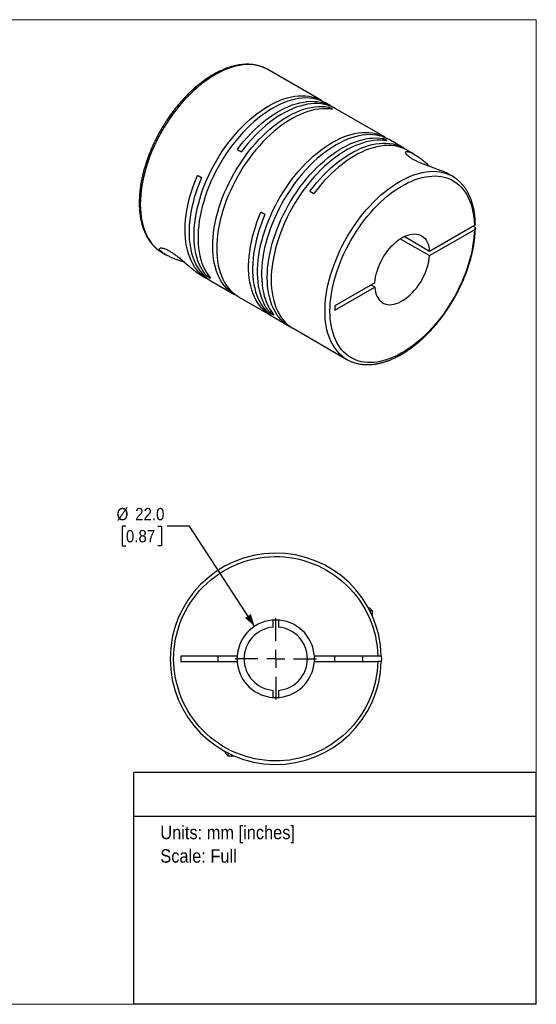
# Model space of a CAD drawing. Header units: millimetres. Extents: x 0 to 432, y 0 to 279.
# Tile 2 of 2: x 285 to 432, y 0 to 279. Entities that reach past the tile are written whole.
import ezdxf
from ezdxf.enums import TextEntityAlignment as Align

# ---------------------------------------------------------------- set-up
doc = ezdxf.new("R2010")
doc.units = ezdxf.units.MM
doc.linetypes.add('SLD-Solid', pattern=[0])
doc.layers.add('SLD-0', color=7, linetype='SLD-Solid', lineweight=25)
doc.layers.add('TEXT', color=140, linetype='SLD-Solid', lineweight=25)
doc.styles.add('SLDTEXTSTYLE0', font='GOTHIC.TTF', dxfattribs={"width": 0.913})
doc.dimstyles.new('SLDDIMSTYLE0', dxfattribs={"dimtxt": 3.5, "dimasz": 3.5, "dimexe": 0, "dimexo": 0.0625, "dimgap": 0.875, "dimtad": 0, "dimtih": 1, "dimtoh": 1, "dimdec": 1, "dimrnd": 1e-09, "dimzin": 4, "dimdsep": 46, "dimtxsty": 'SLDTEXTSTYLE0', "dimsah": 1, "dimcen": 0, "dimadec": 0, "dimazin": 1, "dimtfac": 1, "dimtdec": 1, "dimtofl": 0, "dimtmove": 0, "dimatfit": 3, "dimfxl": 0, "dimfrac": 2, "dimtolj": 1, "dimtzin": 12, "dimarcsym": 0})

# ---------------------------------------------------------------- blocks, each defined once
blk = doc.blocks.new('SW_NOTE_0')
at = {"layer": 'TEXT', "color": 0, "insert": (0, 4.87), "char_height": 3.81, "attachment_point": 1, "style": 'SLDTEXTSTYLE0'}
blk.add_mtext('Units: mm [inches]', dxfattribs=at)
blk = doc.blocks.new('SW_NOTE_0_1')
at = {"layer": 'TEXT', "color": 0, "insert": (0, 4.87), "char_height": 3.81, "attachment_point": 1, "style": 'SLDTEXTSTYLE0'}
blk.add_mtext('Scale: Full', dxfattribs=at)
blk = doc.blocks.new('Block1')
at = {"layer": 'TEXT'}
for p, q in [((431.8, 65.76), (317.5, 65.76)), ((317.5, 0), (317.5, 65.76)), ((431.8, 0), (431.8, 65.76)), ((317.5, 53.39), (431.8, 53.39)), ((431.8, 0), (317.5, 0))]:
    blk.add_line(p, q, dxfattribs=at)
at = {"layer": 'TEXT', "color": 140}
for name, p in [('SW_NOTE_0', (324.99, 45.8)), ('SW_NOTE_0_1', (324.99, 39.13))]:
    blk.add_blockref(name, p, dxfattribs=at)
at = {"layer": 'TEXT', "color": 140, "style": 'SLDTEXTSTYLE0', "width": 0.913, "flags": 2}
for tag, height, p in [('AUTOATTR0', 4.23, (353.81, 56.71)), ('AUTOATTR1_0', 4.76, (333.82, 29.88)), ('AUTOATTR1_1', 4.76, (322.1, 23.73)), ('AUTOATTR1_2', 4.76, (337.78, 17.57))]:
    blk.add_attdef(tag, text='', height=height, dxfattribs=at).set_placement(p, align=Align.BOTTOM_LEFT)
blk = doc.blocks.new('Block2')
at = {"color": 7, "linetype": 'SLD-Solid', "lineweight": 18}
for p, q in [((0, 279.4), (431.8, 279.4)), ((0, 279.4), (0, 0)), ((431.8, 279.4), (431.8, 0)), ((0, 0), (431.8, 0))]:
    blk.add_line(p, q, dxfattribs=at)
blk = doc.blocks.new('_D_5')
at = {"layer": 'SLD-0'}
for p, q in [((315.21, 135.67), (314.14, 135.67)), ((314.14, 135.67), (314.14, 130.11)), ((324.26, 135.67), (325.33, 135.67)), ((325.33, 135.67), (325.33, 130.11)), ((333.25, 135.67), (326.9, 135.67)), ((351.77, 107.27), (333.25, 135.67)), ((314.14, 130.11), (315.21, 130.11)), ((325.33, 130.11), (324.26, 130.11))]:
    blk.add_line(p, q, dxfattribs=at)
blk.add_solid([(351.77, 107.27), (350.7, 110.75), (349.02, 109.65)], dxfattribs=at)
at = {"layer": 'SLD-0', "char_height": 3.5, "attachment_point": 1, "style": 'SLDTEXTSTYLE0'}
for s, insert in [('%%c', (312.57, 140.85)), ('22.0', (317.85, 140.85)), ('0.87', (315.21, 134.58))]:
    blk.add_mtext(s, dxfattribs=dict(at, insert=insert))
blk = doc.blocks.new('SW_CENTERMARKSYMBOL_2')
at = {"layer": 'SLD-0', "color": 0}
for p, q in [((0, 5.08), (0, 11.54)), ((-5.08, 0), (-11.54, 0)), ((0, 0), (-2.54, 0)), ((0, 0), (0, 2.54)), ((0, 0), (0, -2.54)), ((0, 0), (2.54, 0)), ((5.08, 0), (11.54, 0)), ((0, -5.08), (0, -11.54))]:
    blk.add_line(p, q, dxfattribs=at)

msp = doc.modelspace()

# ---------------------------------------------------------------- linework, layer by layer
for p, q in [((370.79, 256.43), (355.51, 265.25)), ((373.54, 254.84), (371.92, 255.78)), ((373.89, 253.93), (372.76, 254.58)), ((372.76, 254.58), (372.76, 254.08)), ((388.82, 246.02), (374.67, 254.19)), ((389.37, 244.99), (388.24, 245.64)), ((388.24, 245.64), (388.24, 245.14)), ((394.12, 242.96), (389.95, 245.37)), ((346.88, 242.58), (348.01, 241.93)), ((397.11, 241.24), (395.25, 242.31)), ((336.66, 234.51), (335.52, 235.17)), ((407.98, 234.96), (406.97, 235.54)), ((367.45, 230.7), (368.59, 230.05)), ((354.69, 224.1), (353.56, 224.76)), ((414.19, 221.02), (401.45, 213.66)), ((413.83, 220.81), (414.19, 220.61)), ((401.45, 212.44), (414.19, 219.79)), ((393.16, 217.23), (401.45, 212.44)), ((401.45, 213.66), (394.22, 217.84)), ((325.51, 213.29), (326.52, 212.71)), ((336.38, 207.01), (338.24, 205.94)), ((338.51, 207), (338.07, 206.75)), ((338.07, 206.75), (339.2, 206.1)), ((339.37, 205.29), (346.09, 201.41)), ((385.93, 204.71), (374.6, 198.16)), ((385.93, 203.48), (384.87, 204.09)), ((374.6, 196.94), (385.93, 203.48)), ((347.22, 200.76), (356.27, 195.53)), ((356.54, 196.59), (356.1, 196.34)), ((356.1, 196.34), (357.23, 195.69)), ((374.6, 198.16), (374.6, 196.94)), ((357.4, 194.88), (361.58, 192.47)), ((362.71, 191.82), (377.98, 183)), ((384.48, 112.45), (384.1, 112.45)), ((385.28, 111.65), (384.48, 112.45)), ((357.03, 107.02), (357.03, 109.03)), ((358.53, 109.03), (358.53, 107.02)), ((385.28, 111.65), (384.52, 111.65)), ((385.28, 110.04), (385.28, 111.65)), ((346.8, 98.8), (330.78, 98.8)), ((330.78, 98.8), (330.78, 97.3)), ((341.28, 98.8), (341.28, 97.3)), ((346.8, 98.8), (346.78, 98.05)), ((346.78, 98.05), (346.8, 97.3)), ((386.77, 98.8), (368.75, 98.8)), ((374.48, 98.8), (374.48, 97.3)), ((382.48, 97.3), (382.48, 98.8)), ((330.78, 97.3), (346.8, 97.3)), ((368.75, 97.3), (386.77, 97.3)), ((357.03, 87.08), (357.03, 89.09)), ((358.53, 89.09), (358.53, 87.08)), ((343.38, 71.74), (343.38, 71.35)), ((343.38, 71.35), (344.18, 70.55)), ((344.18, 71.31), (344.18, 70.55)), ((344.18, 70.55), (345.79, 70.55))]:
    msp.add_line(p, q)
at = {"flags": 128}
for points in [[(354.69, 265.68), (354.1, 265.92), (353.25, 266.21), (352.36, 266.43), (351.44, 266.57), (350.48, 266.65), (349.51, 266.65), (348.51, 266.57), (347.48, 266.43), (346.44, 266.21), (345.39, 265.92), (344.32, 265.56), (343.24, 265.14), (342.15, 264.64), (341.06, 264.07), (339.97, 263.44), (338.88, 262.75), (337.79, 261.99), (336.71, 261.17), (335.64, 260.3), (334.58, 259.37), (333.54, 258.38), (332.52, 257.35), (331.52, 256.26), (330.54, 255.13), (329.59, 253.96), (328.67, 252.75), (327.78, 251.51), (326.92, 250.23), (326.1, 248.92), (325.32, 247.59), (324.58, 246.24), (323.88, 244.86), (323.22, 243.48), (322.61, 242.08), (322.05, 240.67), (321.54, 239.26), (321.07, 237.85), (320.66, 236.44), (320.3, 235.04), (320, 233.66), (319.75, 232.28), (319.55, 230.93), (319.41, 229.6), (319.33, 228.29), (319.3, 227.01), (319.33, 225.77), (319.41, 224.56), (319.55, 223.39), (319.75, 222.26), (320, 221.18), (320.31, 220.14), (320.67, 219.16), (321.08, 218.23), (321.54, 217.36), (322.06, 216.54), (322.62, 215.78), (323.23, 215.09), (323.89, 214.46), (324.59, 213.89), (324.7, 213.81)], [(355.51, 265.25), (354.93, 265.56), (354.69, 265.68)], [(338.07, 206.75), (337.5, 207.49), (336.97, 208.28), (336.49, 209.13), (336.07, 210.04), (335.69, 211.01), (335.37, 212.02), (335.1, 213.08), (334.89, 214.19), (334.73, 215.34), (334.62, 216.53), (334.58, 217.76), (334.58, 219.02), (334.65, 220.31), (334.77, 221.62), (334.94, 222.96), (335.17, 224.32), (335.45, 225.7), (335.79, 227.09), (336.18, 228.49), (336.62, 229.89), (337.11, 231.29), (337.65, 232.69), (338.24, 234.09), (338.87, 235.47), (339.55, 236.85), (340.27, 238.2), (341.03, 239.54), (341.84, 240.85), (342.67, 242.14), (343.54, 243.39), (344.45, 244.61), (345.38, 245.79), (346.34, 246.94), (347.33, 248.03), (348.34, 249.09), (349.36, 250.09), (350.41, 251.04), (351.47, 251.94), (352.54, 252.78), (353.62, 253.57), (354.7, 254.29), (355.79, 254.95), (356.87, 255.54), (357.96, 256.07), (359.04, 256.54), (360.11, 256.93), (361.16, 257.25), (362.21, 257.51), (363.24, 257.69), (364.24, 257.8), (365.23, 257.84), (366.19, 257.81), (367.13, 257.7), (368.03, 257.52), (368.9, 257.28), (369.74, 256.96), (370.54, 256.57), (371.3, 256.12), (371.34, 256.09)], [(371.92, 255.78), (371.67, 255.92), (370.87, 256.31), (370.03, 256.62), (369.16, 256.87), (368.26, 257.05), (367.32, 257.15), (366.36, 257.19), (365.38, 257.15), (364.37, 257.04), (363.34, 256.85), (362.3, 256.6), (361.24, 256.28), (360.17, 255.88), (359.09, 255.42), (358, 254.89), (356.92, 254.3), (355.83, 253.64), (354.75, 252.91), (353.67, 252.13), (352.6, 251.29), (351.54, 250.39), (350.5, 249.44), (349.47, 248.43), (348.46, 247.38), (347.47, 246.28), (346.51, 245.14), (345.58, 243.96), (344.68, 242.74), (343.8, 241.48), (342.97, 240.2), (342.17, 238.89), (341.4, 237.55), (340.68, 236.19), (340, 234.82), (339.37, 233.44), (338.78, 232.04), (338.24, 230.64), (337.75, 229.23), (337.31, 227.83), (336.92, 226.43), (336.59, 225.05), (336.3, 223.67), (336.07, 222.31), (335.9, 220.97), (335.78, 219.65), (335.72, 218.36), (335.71, 217.1), (335.76, 215.88), (335.86, 214.69), (336.02, 213.54), (336.23, 212.43), (336.5, 211.37), (336.82, 210.35), (337.2, 209.39), (337.62, 208.48), (338.1, 207.63), (338.63, 206.83), (339.2, 206.1)], [(346.67, 201.1), (346.62, 201.12), (345.85, 201.56), (345.11, 202.06), (344.42, 202.62), (343.77, 203.25), (343.16, 203.95), (342.6, 204.7), (342.09, 205.52), (341.64, 206.39), (341.23, 207.32), (340.87, 208.3), (340.57, 209.33), (340.32, 210.41), (340.13, 211.54), (339.99, 212.7), (339.9, 213.91), (339.88, 215.14), (339.9, 216.42), (339.99, 217.72), (340.13, 219.04), (340.32, 220.39), (340.57, 221.76), (340.87, 223.14), (341.23, 224.53), (341.64, 225.93), (342.09, 227.33), (342.6, 228.73), (343.16, 230.13), (343.77, 231.53), (344.42, 232.91), (345.11, 234.28), (345.85, 235.63), (346.62, 236.95), (347.44, 238.26), (348.29, 239.53), (349.17, 240.77), (350.08, 241.98), (351.03, 243.15), (352, 244.27), (352.99, 245.36), (354.01, 246.39), (355.04, 247.38), (356.09, 248.31), (357.15, 249.19), (358.23, 250.01), (359.31, 250.77), (360.39, 251.47), (361.48, 252.11), (362.57, 252.68), (363.65, 253.19), (364.73, 253.62), (365.79, 253.99), (366.85, 254.29), (367.88, 254.52), (368.91, 254.68), (369.91, 254.76), (370.88, 254.77), (371.83, 254.72), (372.76, 254.58)], [(346.88, 242.58), (347.8, 243.78), (348.75, 244.94), (349.73, 246.05), (350.73, 247.12), (351.75, 248.14), (352.79, 249.11), (353.84, 250.03), (354.91, 250.9), (355.98, 251.7), (357.07, 252.44), (358.15, 253.13), (359.24, 253.75), (360.33, 254.3), (361.41, 254.79), (362.48, 255.2), (363.54, 255.55), (364.59, 255.83), (365.63, 256.04), (366.64, 256.18), (367.64, 256.24), (368.61, 256.23), (369.55, 256.16), (370.47, 256), (371.35, 255.78), (372.2, 255.49), (373.01, 255.13), (373.79, 254.7), (374.1, 254.5)], [(374.67, 254.19), (374.14, 254.47), (373.33, 254.84), (372.48, 255.13), (371.6, 255.35), (370.68, 255.5), (369.74, 255.58), (368.77, 255.59), (367.77, 255.52), (366.76, 255.39), (365.72, 255.18), (364.67, 254.9), (363.61, 254.55), (362.54, 254.13), (361.46, 253.65), (360.37, 253.09), (359.28, 252.47), (358.2, 251.79), (357.12, 251.05), (356.04, 250.24), (354.97, 249.38), (353.92, 248.46), (352.88, 247.49), (351.86, 246.47), (350.86, 245.4), (349.88, 244.28), (348.93, 243.13), (348.01, 241.93)], [(373.89, 253.93), (372.97, 254.06), (372.01, 254.12), (371.04, 254.11), (370.04, 254.02), (369.02, 253.87), (367.98, 253.64), (366.92, 253.34), (365.86, 252.97), (364.78, 252.53), (363.7, 252.03), (362.61, 251.46), (361.53, 250.82), (360.44, 250.12), (359.36, 249.36), (358.29, 248.54), (357.22, 247.66), (356.17, 246.73), (355.14, 245.74), (354.12, 244.7), (353.13, 243.62), (352.16, 242.49), (351.22, 241.33), (350.3, 240.12), (349.42, 238.88), (348.57, 237.6), (347.75, 236.3), (346.98, 234.97), (346.24, 233.62), (345.55, 232.26), (344.9, 230.87), (344.29, 229.48), (343.74, 228.08), (343.23, 226.68), (342.77, 225.27), (342.36, 223.87), (342, 222.48), (341.7, 221.1), (341.45, 219.74), (341.26, 218.39), (341.12, 217.06), (341.04, 215.76), (341.01, 214.49), (341.04, 213.25), (341.12, 212.05), (341.26, 210.88), (341.45, 209.76), (341.7, 208.68), (342, 207.65), (342.36, 206.67), (342.77, 205.74), (343.23, 204.87), (343.74, 204.05), (344.29, 203.29), (344.9, 202.6), (345.55, 201.97), (346.24, 201.4), (346.98, 200.9), (347.22, 200.76)], [(356.1, 196.34), (355.53, 197.08), (355, 197.87), (354.52, 198.72), (354.1, 199.63), (353.72, 200.6), (353.4, 201.61), (353.13, 202.67), (352.92, 203.78), (352.76, 204.93), (352.66, 206.12), (352.61, 207.35), (352.62, 208.61), (352.68, 209.9), (352.8, 211.21), (352.97, 212.55), (353.2, 213.91), (353.49, 215.29), (353.82, 216.68), (354.21, 218.08), (354.65, 219.48), (355.14, 220.88), (355.68, 222.28), (356.27, 223.68), (356.9, 225.07), (357.58, 226.44), (358.3, 227.79), (359.07, 229.13), (359.87, 230.44), (360.7, 231.73), (361.58, 232.98), (362.48, 234.2), (363.41, 235.38), (364.37, 236.53), (365.36, 237.63), (366.37, 238.68), (367.4, 239.68), (368.44, 240.63), (369.5, 241.53), (370.57, 242.37), (371.65, 243.16), (372.73, 243.88), (373.82, 244.54), (374.9, 245.13), (375.99, 245.66), (377.07, 246.13), (378.14, 246.52), (379.2, 246.84), (380.24, 247.1), (381.27, 247.28), (382.28, 247.39), (383.26, 247.43), (384.22, 247.4), (385.16, 247.29), (386.06, 247.12), (386.93, 246.87), (387.77, 246.55), (388.57, 246.16), (389.33, 245.71), (389.37, 245.68)], [(389.95, 245.37), (389.7, 245.51), (388.9, 245.9), (388.06, 246.22), (387.19, 246.46), (386.29, 246.64), (385.35, 246.74), (384.39, 246.78), (383.41, 246.74), (382.4, 246.63), (381.37, 246.44), (380.33, 246.19), (379.27, 245.87), (378.2, 245.47), (377.12, 245.01), (376.04, 244.48), (374.95, 243.89), (373.86, 243.23), (372.78, 242.5), (371.7, 241.72), (370.63, 240.88), (369.57, 239.98), (368.53, 239.03), (367.5, 238.02), (366.49, 236.97), (365.51, 235.87), (364.54, 234.73), (363.61, 233.55), (362.71, 232.33), (361.84, 231.07), (361, 229.79), (360.2, 228.48), (359.44, 227.14), (358.71, 225.79), (358.04, 224.41), (357.4, 223.03), (356.81, 221.63), (356.27, 220.23), (355.78, 218.83), (355.34, 217.42), (354.95, 216.03), (354.62, 214.64), (354.33, 213.26), (354.1, 211.9), (353.93, 210.56), (353.81, 209.24), (353.75, 207.95), (353.74, 206.69), (353.79, 205.47), (353.89, 204.28), (354.05, 203.13), (354.26, 202.02), (354.53, 200.96), (354.85, 199.94), (355.23, 198.98), (355.65, 198.07), (356.13, 197.22), (356.66, 196.42), (357.23, 195.69)], [(362.15, 192.16), (362.11, 192.18), (361.33, 192.62), (360.6, 193.12), (359.9, 193.68), (359.25, 194.31), (358.65, 195.01), (358.09, 195.76), (357.58, 196.58), (357.12, 197.45), (356.71, 198.38), (356.36, 199.36), (356.06, 200.39), (355.81, 201.47), (355.61, 202.6), (355.47, 203.76), (355.39, 204.97), (355.36, 206.21), (355.39, 207.48), (355.47, 208.78), (355.61, 210.1), (355.81, 211.45), (356.06, 212.82), (356.36, 214.2), (356.71, 215.59), (357.12, 216.99), (357.58, 218.39), (358.09, 219.79), (358.65, 221.19), (359.25, 222.59), (359.9, 223.97), (360.6, 225.34), (361.33, 226.69), (362.11, 228.01), (362.92, 229.32), (363.77, 230.59), (364.65, 231.83), (365.57, 233.04), (366.51, 234.21), (367.48, 235.33), (368.48, 236.42), (369.49, 237.45), (370.53, 238.44), (371.58, 239.37), (372.64, 240.25), (373.71, 241.07), (374.79, 241.83), (375.88, 242.53), (376.97, 243.17), (378.05, 243.74), (379.14, 244.25), (380.21, 244.68), (381.28, 245.05), (382.33, 245.35), (383.37, 245.58), (384.39, 245.74), (385.39, 245.82), (386.37, 245.83), (387.32, 245.78), (388.24, 245.64)], [(389.37, 244.99), (388.45, 245.12), (387.5, 245.18), (386.52, 245.17), (385.52, 245.08), (384.5, 244.93), (383.46, 244.7), (382.41, 244.4), (381.34, 244.03), (380.27, 243.59), (379.18, 243.09), (378.1, 242.52), (377.01, 241.88), (375.93, 241.18), (374.84, 240.42), (373.77, 239.6), (372.71, 238.72), (371.66, 237.79), (370.62, 236.8), (369.61, 235.76), (368.61, 234.68), (367.64, 233.55), (366.7, 232.39), (365.79, 231.18), (364.9, 229.94), (364.05, 228.66), (363.24, 227.36), (362.46, 226.03), (361.73, 224.68), (361.03, 223.32), (360.38, 221.93), (359.78, 220.54), (359.22, 219.14), (358.71, 217.74), (358.25, 216.33), (357.84, 214.94), (357.49, 213.54), (357.19, 212.16), (356.94, 210.8), (356.74, 209.45), (356.61, 208.12), (356.52, 206.82), (356.49, 205.55), (356.52, 204.31), (356.61, 203.11), (356.74, 201.94), (356.94, 200.82), (357.19, 199.74), (357.49, 198.71), (357.84, 197.73), (358.25, 196.8), (358.71, 195.93), (359.22, 195.11), (359.78, 194.35), (360.38, 193.66), (361.03, 193.03), (361.73, 192.46), (362.46, 191.96), (362.71, 191.82)], [(367.45, 230.7), (368.38, 231.9), (369.33, 233.06), (370.31, 234.17), (371.31, 235.24), (372.33, 236.27), (373.37, 237.24), (374.42, 238.15), (375.49, 239.02), (376.56, 239.82), (377.64, 240.57), (378.73, 241.25), (379.82, 241.87), (380.9, 242.42), (381.98, 242.91), (383.06, 243.32), (384.12, 243.67), (385.17, 243.95), (386.2, 244.16), (387.22, 244.3), (388.21, 244.36), (389.18, 244.36), (390.13, 244.28), (391.04, 244.13), (391.93, 243.9), (392.78, 243.61), (393.59, 243.25), (394.37, 242.82), (394.67, 242.62)], [(395.25, 242.31), (394.98, 242.46), (394.16, 242.85), (393.32, 243.17), (392.43, 243.42), (391.51, 243.59), (390.57, 243.69), (389.59, 243.71), (388.59, 243.67), (387.57, 243.54), (386.52, 243.35), (385.46, 243.08), (384.39, 242.74), (383.3, 242.33), (382.21, 241.85), (381.11, 241.3), (380.01, 240.68), (378.91, 240), (377.81, 239.25), (376.72, 238.45), (375.64, 237.58), (374.58, 236.65), (373.52, 235.67), (372.49, 234.64), (371.47, 233.56), (370.48, 232.43), (369.52, 231.26), (368.59, 230.05)], [(338.82, 205.63), (338.75, 205.66), (337.97, 206.1), (337.23, 206.61), (336.53, 207.19), (335.87, 207.83), (335.26, 208.54), (334.7, 209.31), (334.19, 210.14), (333.73, 211.03), (333.33, 211.98), (332.98, 212.98), (332.68, 214.03), (332.43, 215.13), (332.25, 216.28), (332.12, 217.47), (332.05, 218.69), (332.03, 219.96), (332.07, 221.25), (332.17, 222.57), (332.32, 223.92), (332.53, 225.29), (332.8, 226.68), (333.12, 228.08), (333.5, 229.49), (333.93, 230.91), (334.41, 232.33), (334.94, 233.75), (335.52, 235.17)], [(377.22, 183.49), (376.69, 183.88), (376.02, 184.48), (375.38, 185.14), (374.8, 185.87), (374.26, 186.66), (373.77, 187.5), (373.33, 188.41), (372.95, 189.36), (372.61, 190.38), (372.33, 191.43), (372.11, 192.54), (371.94, 193.69), (371.83, 194.88), (371.77, 196.11), (371.77, 197.37), (371.83, 198.66), (371.94, 199.98), (372.11, 201.33), (372.33, 202.69), (372.61, 204.07), (372.95, 205.46), (373.33, 206.87), (373.77, 208.28), (374.26, 209.69), (374.8, 211.1), (375.38, 212.5), (376.02, 213.89), (376.69, 215.27), (377.41, 216.64), (378.18, 217.98), (378.98, 219.3), (379.82, 220.59), (380.69, 221.86), (381.6, 223.08), (382.54, 224.27), (383.5, 225.42), (384.49, 226.53), (385.5, 227.59), (386.54, 228.6), (387.58, 229.56), (388.65, 230.46), (389.72, 231.31), (390.81, 232.09), (391.9, 232.82), (392.99, 233.48), (394.08, 234.08), (395.17, 234.61), (396.25, 235.07), (397.33, 235.47), (398.39, 235.79), (399.44, 236.04), (400.47, 236.22), (401.48, 236.33), (402.47, 236.37), (403.44, 236.33), (404.37, 236.22), (405.28, 236.04), (406.15, 235.79), (406.99, 235.46), (407.13, 235.4)], [(336.66, 234.51), (336.08, 233.12), (335.55, 231.71), (335.08, 230.31), (334.65, 228.91), (334.28, 227.51), (333.95, 226.13), (333.69, 224.76), (333.47, 223.4), (333.31, 222.07), (333.21, 220.76), (333.16, 219.48), (333.17, 218.23), (333.23, 217.01), (333.35, 215.83), (333.53, 214.69), (333.76, 213.59), (334.04, 212.55), (334.38, 211.55), (334.77, 210.6), (335.21, 209.71), (335.7, 208.87), (336.24, 208.09), (336.83, 207.37), (337.46, 206.72), (338.14, 206.13), (338.86, 205.61), (339.37, 205.29)], [(356.85, 195.22), (356.52, 195.39), (355.76, 195.85), (355.04, 196.37), (354.36, 196.96), (353.73, 197.62), (353.14, 198.33), (352.6, 199.11), (352.11, 199.95), (351.67, 200.84), (351.28, 201.79), (350.94, 202.79), (350.66, 203.84), (350.43, 204.93), (350.25, 206.07), (350.13, 207.25), (350.07, 208.47), (350.06, 209.72), (350.11, 211), (350.21, 212.31), (350.37, 213.65), (350.59, 215), (350.85, 216.37), (351.18, 217.76), (351.55, 219.15), (351.98, 220.55), (352.45, 221.96), (352.98, 223.36), (353.56, 224.76)], [(354.69, 224.1), (354.11, 222.71), (353.59, 221.3), (353.11, 219.9), (352.68, 218.5), (352.31, 217.1), (351.99, 215.72), (351.72, 214.35), (351.5, 212.99), (351.35, 211.66), (351.24, 210.35), (351.19, 209.07), (351.2, 207.82), (351.27, 206.6), (351.38, 205.42), (351.56, 204.28), (351.79, 203.19), (352.07, 202.14), (352.41, 201.14), (352.8, 200.19), (353.24, 199.3), (353.73, 198.46), (354.27, 197.68), (354.86, 196.96), (355.49, 196.31), (356.17, 195.72), (356.89, 195.2), (357.4, 194.88)], [(385.93, 204.71), (386, 205.51), (386.13, 206.35), (386.32, 207.19), (386.56, 208.05), (386.85, 208.91), (387.2, 209.77), (387.59, 210.62), (388.02, 211.46), (388.5, 212.27), (389.02, 213.06), (389.57, 213.81), (390.15, 214.53), (390.76, 215.2), (391.39, 215.82), (392.03, 216.39), (392.69, 216.9), (393.35, 217.35), (394.02, 217.74), (394.69, 218.06), (395.34, 218.3), (395.99, 218.48), (396.62, 218.58), (397.23, 218.61), (397.81, 218.57), (398.36, 218.45), (398.87, 218.26), (399.35, 218), (399.79, 217.67), (400.18, 217.27), (400.52, 216.81), (400.82, 216.28), (401.06, 215.7), (401.24, 215.07), (401.37, 214.39), (401.45, 213.66)], [(324.7, 213.81), (325.33, 213.4), (325.51, 213.29)], [(385.93, 203.48), (386, 202.76), (386.13, 202.08), (386.32, 201.44), (386.56, 200.86), (386.85, 200.34), (387.2, 199.88), (387.59, 199.48), (388.02, 199.15), (388.5, 198.88), (389.02, 198.69), (389.57, 198.58), (390.15, 198.53), (390.76, 198.56), (391.39, 198.66), (392.03, 198.84), (392.69, 199.09), (393.35, 199.41), (394.02, 199.79), (394.69, 200.24), (395.34, 200.75), (395.99, 201.32), (396.62, 201.94), (397.23, 202.62), (397.81, 203.33), (398.36, 204.09), (398.87, 204.87), (399.35, 205.69), (399.79, 206.52), (400.18, 207.37), (400.52, 208.23), (400.82, 209.09), (401.06, 209.95), (401.24, 210.8), (401.37, 211.63), (401.45, 212.44)], [(368.75, 97.3), (368.78, 98.05), (368.75, 98.8)], [(387.77, 98.8), (387.78, 98.05), (387.77, 97.3)]]:
    msp.add_lwpolyline(points, dxfattribs=at)
for centre, radius, start, end in [((402.97, 226.28), 10.02, 54.4938, 65.4733), ((382.99, 191.68), 10.02, 234.7974, 245.3538), ((357.78, 98.05), 30, 1.4325, 358.5675), ((357.78, 98.05), 11, 3.9096, 176.0904), ((357.78, 98.05), 9, 94.7802, 265.2198), ((357.78, 98.05), 9, 274.7802, 85.2198), ((357.78, 98.05), 11, 183.9096, 356.0904)]:
    msp.add_arc(centre, radius, start, end)
for points, knots in [([(354.63, 265.7), (354.49, 265.77), (354.07, 265.96), (353.35, 266.21), (352.47, 266.45), (351.55, 266.62), (350.62, 266.72), (349.7, 266.75), (348.8, 266.72), (347.87, 266.64), (346.93, 266.49), (345.98, 266.29), (345.01, 266.03), (344.04, 265.71), (343.06, 265.33), (342.08, 264.9), (341.09, 264.42), (340.11, 263.88), (339.13, 263.29), (338.15, 262.65), (337.18, 261.97), (336.21, 261.23), (335.26, 260.46), (334.32, 259.64), (333.39, 258.77), (332.48, 257.87), (331.59, 256.94), (330.72, 255.97), (329.87, 254.97), (329.05, 253.95), (328.27, 252.92), (327.54, 251.91), (326.9, 250.97), (326.36, 250.14), (325.78, 249.22), (325.39, 248.56), (325.15, 248.14)], [0, 0, 0, 0, 0.017523, 0.04941, 0.081707, 0.114444, 0.147637, 0.17771, 0.20788, 0.238133, 0.268456, 0.298836, 0.329257, 0.359705, 0.390171, 0.420642, 0.451111, 0.48157, 0.512013, 0.542436, 0.572834, 0.603204, 0.63354, 0.663838, 0.694089, 0.724282, 0.7544, 0.784416, 0.814282, 0.843915, 0.873142, 0.901553, 0.927864, 0.948955, 0.967651, 1, 1, 1, 1]), ([(325.15, 248.14), (324.9, 247.7), (324.55, 247.09), (324.06, 246.17), (323.66, 245.38), (323.2, 244.44), (322.74, 243.44), (322.29, 242.39), (321.85, 241.3), (321.43, 240.18), (321.03, 239.03), (320.66, 237.87), (320.33, 236.71), (320.02, 235.53), (319.76, 234.36), (319.53, 233.18), (319.34, 232.02), (319.2, 230.86), (319.09, 229.71), (319.02, 228.58), (319, 227.46), (319.02, 226.37), (319.08, 225.3), (319.19, 224.25), (319.34, 223.23), (319.54, 222.24), (319.77, 221.29), (320.06, 220.36), (320.38, 219.47), (320.76, 218.62), (321.17, 217.81), (321.63, 217.04), (322.13, 216.32), (322.67, 215.64), (323.26, 215.01), (323.89, 214.43), (324.36, 214.04), (324.62, 213.87), (324.65, 213.85)], [0, 0, 0, 0, 0.033509, 0.046947, 0.069263, 0.0924, 0.117192, 0.143037, 0.169695, 0.196973, 0.224734, 0.252877, 0.281327, 0.310025, 0.338927, 0.367999, 0.397212, 0.426544, 0.455979, 0.485501, 0.515099, 0.544766, 0.574493, 0.604274, 0.634105, 0.663981, 0.693899, 0.72386, 0.753861, 0.783904, 0.813995, 0.844138, 0.874347, 0.90464, 0.935041, 0.965584, 0.996308, 1, 1, 1, 1]), ([(406.97, 235.54), (406.91, 235.57), (406.7, 235.7), (406.27, 235.92), (405.61, 236.22), (404.78, 236.55), (403.82, 236.91), (402.8, 237.27), (401.79, 237.63), (400.76, 238), (399.76, 238.38), (398.78, 238.78), (397.86, 239.19), (397.01, 239.63), (396.25, 240.07), (395.61, 240.52), (395.1, 240.96), (394.77, 241.37), (394.64, 241.7), (394.73, 241.92), (395.01, 242.02), (395.49, 241.97), (396.09, 241.76), (396.68, 241.48), (397.22, 241.18), (397.8, 240.81), (398.48, 240.34), (399.25, 239.76), (400.11, 239.04), (400.89, 238.35), (401.38, 237.88), (401.56, 237.71)], [0, 0, 0, 0, 0.011166, 0.04179, 0.072407, 0.111153, 0.150624, 0.184689, 0.219486, 0.251209, 0.283711, 0.314618, 0.346367, 0.377688, 0.409942, 0.443487, 0.478166, 0.516153, 0.555607, 0.593543, 0.632571, 0.678776, 0.72626, 0.756731, 0.787208, 0.818493, 0.849783, 0.890972, 0.932167, 0.974592, 1, 1, 1, 1]), ([(414.19, 219.79), (414.05, 213.49), (411.79, 206.27), (404.02, 193.15), (398.81, 187.77), (388.03, 181.71), (382.88, 181.27), (375.31, 185.76), (373.18, 190.51), (373.18, 202.96), (375.31, 210.16), (382.88, 223.4), (388.03, 228.9), (398.81, 235.29), (404.02, 235.92), (411.79, 231.77), (414.05, 227.16), (414.19, 221.02)], [0, 0, 0, 0, 0.125, 0.125, 0.25, 0.25, 0.375, 0.375, 0.5, 0.5, 0.625, 0.625, 0.75, 0.75, 0.875, 0.875, 1, 1, 1, 1]), ([(414.47, 221.43), (414.47, 221.58), (414.47, 222.09), (414.41, 222.95), (414.3, 224), (414.15, 225.02), (413.96, 226.01), (413.72, 226.96), (413.44, 227.89), (413.11, 228.78), (412.74, 229.63), (412.32, 230.44), (411.87, 231.21), (411.36, 231.93), (410.82, 232.61), (410.23, 233.24), (409.6, 233.82), (409.13, 234.21), (408.87, 234.38), (408.84, 234.4)], [0, 0, 0, 0, 0.025743, 0.089367, 0.153107, 0.216952, 0.280894, 0.344928, 0.409051, 0.473262, 0.537563, 0.601964, 0.666479, 0.731135, 0.795969, 0.861036, 0.926404, 0.992162, 1, 1, 1, 1]), ([(414.47, 221.43), (414.47, 221.39), (414.47, 221.28), (414.36, 221.13), (414.24, 221.05), (414.19, 221.02)], [0, 0, 0, 0, 0.295247, 0.720102, 1, 1, 1, 1]), ([(408.35, 200.11), (408.6, 200.55), (408.94, 201.16), (409.43, 202.08), (409.83, 202.87), (410.29, 203.81), (410.75, 204.81), (411.21, 205.86), (411.65, 206.95), (412.07, 208.07), (412.46, 209.22), (412.83, 210.38), (413.17, 211.54), (413.47, 212.72), (413.73, 213.89), (413.96, 215.07), (414.15, 216.24), (414.3, 217.39), (414.4, 218.54), (414.46, 219.47), (414.47, 220.02), (414.47, 220.19)], [0, 0, 0, 0, 0.067094, 0.093999, 0.138683, 0.185009, 0.234647, 0.286397, 0.339773, 0.39439, 0.449974, 0.506324, 0.563287, 0.620749, 0.678619, 0.736827, 0.795319, 0.85405, 0.912985, 0.972095, 1, 1, 1, 1]), ([(414.19, 220.61), (414.28, 220.56), (414.35, 220.49), (414.45, 220.35), (414.48, 220.28), (414.48, 220.05), (414.37, 219.9), (414.19, 219.79)], [0, 0, 0, 0, 0.25, 0.25, 0.5, 0.5, 1, 1, 1, 1]), ([(331.81, 210.61), (331.65, 210.66), (331.12, 210.81), (330.26, 211.09), (329.23, 211.46), (328.26, 211.85), (327.44, 212.22), (326.78, 212.56), (326.24, 212.87), (325.77, 213.18), (325.34, 213.52), (324.98, 213.86), (324.78, 214.18), (324.75, 214.43), (324.87, 214.59), (325.13, 214.66), (325.52, 214.63), (326.03, 214.5), (326.63, 214.26), (327.34, 213.91), (328.12, 213.44), (328.98, 212.86), (329.92, 212.17), (330.91, 211.37), (331.9, 210.54), (332.85, 209.72), (333.78, 208.92), (334.7, 208.17), (335.49, 207.59), (336.05, 207.21), (336.3, 207.06), (336.38, 207.02)], [0, 0, 0, 0, 0.015649, 0.054985, 0.09432, 0.134731, 0.175135, 0.204705, 0.23427, 0.264607, 0.294936, 0.333451, 0.372689, 0.406628, 0.4413, 0.472965, 0.50541, 0.536306, 0.568046, 0.599405, 0.631702, 0.665392, 0.700228, 0.738596, 0.778466, 0.816782, 0.856205, 0.902135, 0.949291, 0.984048, 1, 1, 1, 1]), ([(378.87, 182.55), (379.02, 182.48), (379.43, 182.29), (380.14, 182.04), (381.02, 181.8), (381.95, 181.63), (382.87, 181.53), (383.79, 181.5), (384.7, 181.53), (385.62, 181.61), (386.56, 181.76), (387.52, 181.96), (388.48, 182.23), (389.45, 182.54), (390.43, 182.92), (391.41, 183.35), (392.4, 183.83), (393.38, 184.37), (394.37, 184.96), (395.34, 185.6), (396.32, 186.28), (397.28, 187.02), (398.23, 187.79), (399.18, 188.62), (400.1, 189.48), (401.01, 190.38), (401.9, 191.31), (402.78, 192.28), (403.62, 193.28), (404.44, 194.3), (405.22, 195.33), (405.95, 196.34), (406.59, 197.28), (407.13, 198.11), (407.71, 199.03), (408.1, 199.69), (408.35, 200.11)], [0, 0, 0, 0, 0.01709, 0.048991, 0.081302, 0.114054, 0.147262, 0.177348, 0.20753, 0.237797, 0.268134, 0.298527, 0.328961, 0.359423, 0.389902, 0.420386, 0.450869, 0.481341, 0.511798, 0.542234, 0.572646, 0.603029, 0.633379, 0.66369, 0.693954, 0.724161, 0.754292, 0.784321, 0.8142, 0.843846, 0.873086, 0.901509, 0.927832, 0.948932, 0.967637, 1, 1, 1, 1]), ([(386.77, 97.3), (386.57, 89.68), (383.38, 82.44), (372.39, 71.87), (365.03, 68.96), (349.78, 69.16), (342.5, 72.25), (331.78, 83.11), (328.78, 90.43), (328.78, 105.68), (331.78, 113), (342.5, 123.85), (349.78, 126.95), (365.03, 127.15), (372.39, 124.24), (383.38, 113.67), (386.57, 106.43), (386.77, 98.8)], [0, 0, 0, 0, 0.125, 0.125, 0.25, 0.25, 0.375, 0.375, 0.5, 0.5, 0.625, 0.625, 0.75, 0.75, 0.875, 0.875, 1, 1, 1, 1]), ([(387.77, 98.8), (387.77, 98.8), (387.74, 98.8), (387.64, 98.8), (387.57, 98.8), (387.29, 98.8), (387.03, 98.8), (386.77, 98.8)], [0, 0, 0, 0, 0.25, 0.25, 0.5, 0.5, 1, 1, 1, 1]), ([(387.77, 97.3), (387.77, 97.3), (387.74, 97.3), (387.64, 97.3), (387.57, 97.3), (387.29, 97.3), (387.03, 97.3), (386.77, 97.3)], [0, 0, 0, 0, 0.25, 0.25, 0.5, 0.5, 1, 1, 1, 1])]:
    msp.add_open_spline(points, degree=3, knots=knots)

# ---------------------------------------------------------------- block references
at = {"color": 7, "linetype": 'Continuous'}
for name in ['Block2', 'Block1']:
    msp.add_blockref(name, (0, 0), dxfattribs=at)
at = {"layer": 'SLD-0'}
msp.add_blockref('SW_CENTERMARKSYMBOL_2', (357.78, 98.05), dxfattribs=at)

# ---------------------------------------------------------------- dimensions: what is measured, and where the dimension line sits
dim = msp.add_diameter_dim_2p(p1=(363.79, 88.84), p2=(351.77, 107.27), dimstyle='SLDDIMSTYLE0', dxfattribs=at)
dim.commit()
dim.dimension.update_dxf_attribs({"geometry": '_D_5', "text_midpoint": (319.73, 135.67), "dimtype": 163})

doc.saveas('drawing.dxf')
